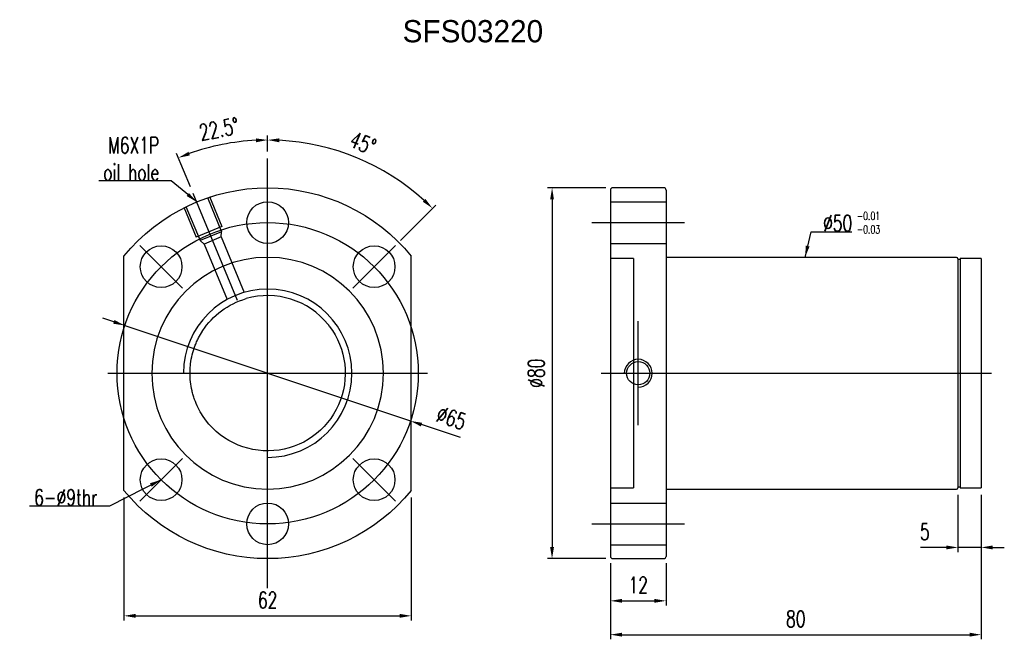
# Model space of a CAD drawing. Header units: inches. Extents: x 33 to 1398, y 57 to 695.
import ezdxf
from ezdxf.lldxf.tags import DXFTag

# ---------------------------------------------------------------- set-up
doc = ezdxf.new("R2010")
doc.units = ezdxf.units.IN
doc.header["$LTSCALE"] = 0.5
doc.header["$MEASUREMENT"] = 0
for name, color, linetype in [('CL', 1, 'CENTER'), ('DIM', 4, 'Continuous'), ('HID', 2, 'DASHED'), ('OUT', 3, 'Continuous')]:
    doc.layers.add(name, color=color, linetype=linetype)
doc.styles.add('DIM-7', font='SIMPLEX.shx', dxfattribs={"width": 0.7, "bigfont": 'chineset.shx'})
tags = doc.linetypes.add('CENTER', pattern=[2, 1.25, -0.25, 0.25, -0.25]).pattern_tags.tags
tags[10:11] = [DXFTag(74, 4), DXFTag(75, 0), DXFTag(340, '0'), DXFTag(46, 0.0), DXFTag(50, 0.0), DXFTag(44, 0.0), DXFTag(45, 0.0)]
tags[8:9] = [DXFTag(74, 4), DXFTag(75, 0), DXFTag(340, '0'), DXFTag(46, 0.0), DXFTag(50, 0.0), DXFTag(44, 0.0), DXFTag(45, 0.0)]
tags[6:7] = [DXFTag(74, 4), DXFTag(75, 0), DXFTag(340, '0'), DXFTag(46, 0.0), DXFTag(50, 0.0), DXFTag(44, 0.0), DXFTag(45, 0.0)]
tags[4:5] = [DXFTag(74, 4), DXFTag(75, 0), DXFTag(340, '0'), DXFTag(46, 0.0), DXFTag(50, 0.0), DXFTag(44, 0.0), DXFTag(45, 0.0)]
tags = doc.linetypes.add('DASHED', pattern=[0.75, 0.5, -0.25]).pattern_tags.tags
tags[6:7] = [DXFTag(74, 4), DXFTag(75, 0), DXFTag(340, '0'), DXFTag(46, 0.0), DXFTag(50, 0.0), DXFTag(44, 0.0), DXFTag(45, 0.0)]
tags[4:5] = [DXFTag(74, 4), DXFTag(75, 0), DXFTag(340, '0'), DXFTag(46, 0.0), DXFTag(50, 0.0), DXFTag(44, 0.0), DXFTag(45, 0.0)]
doc.dimstyles.new('CNS', dxfattribs={"dimscale": 1.3, "dimtxt": 3.5, "dimasz": 2.5, "dimexe": 1, "dimexo": 1.5, "dimgap": 0.09, "dimtad": 0, "dimdsep": 46, "dimtxsty": 'DIM-7', "dimcen": 0.09, "dimclrd": 4, "dimclre": 4, "dimclrt": 4, "dimadec": 0, "dimazin": 0, "dimtfac": 1, "dimtix": 1, "dimtmove": 2, "dimatfit": 3, "dimfxl": 1, "dimtvp": 0.971429, "dimtolj": 1, "dimarcsym": 0})

# ---------------------------------------------------------------- blocks, each defined once
blk = doc.blocks.new('*D3')
at = {"layer": 'DEFPOINTS', "color": 0, "transparency": 16777216}
for p in [(55.4, 88.89), (117.4, 88.89), (117.4, 61.83)]:
    blk.add_point(p, dxfattribs=at)
at = {"layer": 'DIM', "color": 4, "lineweight": -2, "transparency": 16777216}
for p, q in [((55.4, 87.39), (55.4, 60.83)), ((117.4, 87.39), (117.4, 60.83)), ((57.9, 61.83), (114.9, 61.83))]:
    blk.add_line(p, q, dxfattribs=at)
at = {"layer": 'DIM', "color": 4, "transparency": 16777216}
for points in [[(57.9, 62.25), (57.9, 61.42), (55.4, 61.83)], [(114.9, 62.25), (114.9, 61.42), (117.4, 61.83)]]:
    blk.add_solid(points, dxfattribs=at)
at = {"layer": 'DIM', "color": 4, "transparency": 16777216, "insert": (86.4, 65.23), "char_height": 3.5, "attachment_point": 5, "style": 'DIM-7'}
blk.add_mtext('\\A1;62', dxfattribs=at)
blk = doc.blocks.new('*D4')
at = {"layer": 'DEFPOINTS', "color": 0, "transparency": 16777216}
for p in [(160.37, 74.67), (172.37, 74.67), (172.37, 65.07)]:
    blk.add_point(p, dxfattribs=at)
at = {"layer": 'DIM', "color": 4, "lineweight": -2, "transparency": 16777216}
for p, q in [((160.37, 73.17), (160.37, 64.07)), ((172.37, 73.17), (172.37, 64.07)), ((162.87, 65.07), (169.87, 65.07))]:
    blk.add_line(p, q, dxfattribs=at)
at = {"layer": 'DIM', "color": 4, "transparency": 16777216}
for points in [[(162.87, 65.49), (162.87, 64.66), (160.37, 65.07)], [(169.87, 65.49), (169.87, 64.66), (172.37, 65.07)]]:
    blk.add_solid(points, dxfattribs=at)
at = {"layer": 'DIM', "color": 4, "transparency": 16777216, "insert": (166.37, 68.47), "char_height": 3.5, "attachment_point": 5, "style": 'DIM-7'}
blk.add_mtext('\\A1;12', dxfattribs=at)
blk = doc.blocks.new('*D5')
at = {"layer": 'DEFPOINTS', "color": 0, "transparency": 16777216}
for p in [(240.37, 89.42), (160.37, 74.67), (240.37, 57.77)]:
    blk.add_point(p, dxfattribs=at)
at = {"layer": 'DIM', "color": 4, "lineweight": -2, "transparency": 16777216}
for p, q in [((240.37, 87.92), (240.37, 56.77)), ((160.37, 73.17), (160.37, 56.77)), ((162.87, 57.77), (237.87, 57.77))]:
    blk.add_line(p, q, dxfattribs=at)
at = {"layer": 'DIM', "color": 4, "transparency": 16777216}
for points in [[(162.87, 58.19), (162.87, 57.35), (160.37, 57.77)], [(237.87, 58.19), (237.87, 57.35), (240.37, 57.77)]]:
    blk.add_solid(points, dxfattribs=at)
at = {"layer": 'DIM', "color": 4, "transparency": 16777216, "insert": (200.37, 61.17), "char_height": 3.5, "attachment_point": 5, "style": 'DIM-7'}
blk.add_mtext('\\A1;80', dxfattribs=at)
blk = doc.blocks.new('*D6')
at = {"layer": 'DEFPOINTS', "color": 0, "transparency": 16777216}
for p in [(235.37, 89.47), (240.37, 89.42), (235.37, 76.59)]:
    blk.add_point(p, dxfattribs=at)
at = {"layer": 'DIM', "color": 4, "lineweight": -2, "transparency": 16777216}
for p, q in [((235.37, 87.97), (235.37, 75.59)), ((240.37, 87.92), (240.37, 75.59)), ((232.87, 76.59), (227.31, 76.59)), ((240.37, 76.59), (235.37, 76.59)), ((242.87, 76.59), (245.37, 76.59))]:
    blk.add_line(p, q, dxfattribs=at)
at = {"layer": 'DIM', "color": 4, "transparency": 16777216}
for points in [[(232.87, 77.01), (232.87, 76.17), (235.37, 76.59)], [(242.87, 77.01), (242.87, 76.17), (240.37, 76.59)]]:
    blk.add_solid(points, dxfattribs=at)
at = {"layer": 'DIM', "color": 4, "transparency": 16777216, "insert": (228.21, 79.99), "char_height": 3.5, "attachment_point": 5, "style": 'DIM-7'}
blk.add_mtext('\\A1;5', dxfattribs=at)
blk = doc.blocks.new('*D7')
at = {"layer": 'DEFPOINTS', "color": 0, "transparency": 16777216}
for p in [(160.87, 154.17), (147.78, 74.17), (160.87, 74.17)]:
    blk.add_point(p, dxfattribs=at)
at = {"layer": 'DIM', "color": 4, "lineweight": -2, "transparency": 16777216}
for p, q in [((159.37, 154.17), (146.78, 154.17)), ((147.78, 151.67), (147.78, 76.67)), ((159.37, 74.17), (146.78, 74.17))]:
    blk.add_line(p, q, dxfattribs=at)
at = {"layer": 'DIM', "color": 4, "transparency": 16777216}
for points in [[(147.36, 151.67), (148.19, 151.67), (147.78, 154.17)], [(147.36, 76.67), (148.19, 76.67), (147.78, 74.17)]]:
    blk.add_solid(points, dxfattribs=at)
at = {"layer": 'DIM', "color": 4, "transparency": 16777216, "insert": (144.38, 114.17), "char_height": 3.5, "attachment_point": 5, "rotation": 90, "style": 'DIM-7'}
blk.add_mtext('\\A1;%%C80', dxfattribs=at)
blk = doc.blocks.new('*D8')
at = {"layer": 'DEFPOINTS', "color": 0, "transparency": 16777216}
for p in [(86.4, 160.52), (111.56, 157.74), (113.98, 141.75), (104.79, 132.56), (86.4, 67.82)]:
    blk.add_point(p, dxfattribs=at)
at = {"layer": 'DIM', "color": 4, "lineweight": -2, "transparency": 16777216}
for p, q in [((86.4, 162.02), (86.4, 165.48)), ((115.04, 142.81), (122.68, 150.45))]:
    blk.add_line(p, q, dxfattribs=at)
blk.add_arc((86.4, 114.17), 50.31, 47.8473, 87.1527, dxfattribs=at)
at = {"layer": 'DIM', "color": 4, "transparency": 16777216}
for points in [[(88.89, 164), (88.91, 164.84), (86.4, 164.48)], [(120.45, 151.77), (119.88, 151.17), (121.98, 149.75)]]:
    blk.add_solid(points, dxfattribs=at)
at = {"layer": 'DIM', "color": 4, "transparency": 16777216, "insert": (106.96, 163.79), "char_height": 3.5, "attachment_point": 5, "rotation": 337.5, "style": 'DIM-7'}
blk.add_mtext('\\A1;45°', dxfattribs=at)
blk = doc.blocks.new('*D9')
at = {"layer": 'DEFPOINTS', "color": 0, "transparency": 16777216}
for p in [(79.83, 164.05), (86.4, 160.52), (70.33, 152.97), (79.9, 129.88), (86.4, 67.82)]:
    blk.add_point(p, dxfattribs=at)
at = {"layer": 'DIM', "color": 4, "lineweight": -2, "transparency": 16777216}
for p, q in [((86.4, 162.02), (86.4, 165.48)), ((69.75, 154.36), (66.77, 161.57))]:
    blk.add_line(p, q, dxfattribs=at)
blk.add_arc((86.4, 114.17), 50.31, 92.8475, 109.6525, dxfattribs=at)
at = {"layer": 'DIM', "color": 4, "transparency": 16777216}
for points in [[(83.89, 164.83), (83.91, 164), (86.4, 164.48)], [(69.63, 161.16), (69.33, 161.94), (67.15, 160.65)]]:
    blk.add_solid(points, dxfattribs=at)
at = {"layer": 'DIM', "color": 4, "transparency": 16777216, "insert": (75.92, 166.85), "char_height": 3.5, "attachment_point": 5, "rotation": 11.25, "style": 'DIM-7'}
blk.add_mtext('\\A1;22.5°', dxfattribs=at)
blk = doc.blocks.new('*D12')
at = {"layer": 'DEFPOINTS', "color": 0, "transparency": 16777216}
for p in [(55.57, 124.47), (117.23, 103.88)]:
    blk.add_point(p, dxfattribs=at)
at = {"layer": 'DIM', "color": 4, "lineweight": -2, "transparency": 16777216}
for p, q in [((53.2, 125.26), (50.83, 126.05)), ((55.57, 124.47), (117.23, 103.88)), ((128.01, 100.28), (119.6, 103.08))]:
    blk.add_line(p, q, dxfattribs=at)
at = {"layer": 'DIM', "color": 4, "transparency": 16777216}
for points in [[(53.34, 125.65), (53.07, 124.86), (55.57, 124.47)], [(119.73, 103.48), (119.47, 102.69), (117.23, 103.88)]]:
    blk.add_solid(points, dxfattribs=at)
at = {"layer": 'DIM', "color": 4, "transparency": 16777216, "insert": (126.06, 104.51), "char_height": 3.5, "attachment_point": 5, "rotation": 341.5323, "style": 'DIM-7'}
blk.add_mtext('\\A1;∅65', dxfattribs=at)

msp = doc.modelspace()

# ---------------------------------------------------------------- linework, layer by layer
at = {"layer": 'CL', "color": 7, "ltscale": 13.242857}
for p, q in [((86.401, 67.82), (86.401, 160.52)), ((86.401, 67.82), (86.401, 160.52)), ((79.896, 129.876), (70.329, 152.973)), ((156.369, 146.67), (176.369, 146.67)), ((68.017, 132.555), (58.824, 141.747)), ((104.786, 132.555), (113.978, 141.747)), ((166.369, 102.963), (166.369, 125.377)), ((51.901, 114.17), (120.901, 114.17)), ((158.369, 114.17), (242.583, 114.17)), ((233.869, 114.17), (242.369, 114.17)), ((68.017, 95.785), (58.824, 86.593)), ((104.786, 95.785), (113.978, 86.593)), ((156.369, 81.67), (176.369, 81.67))]:
    msp.add_line(p, q, dxfattribs=at)
at = {"layer": 'CL', "color": 7, "ltscale": 8}
msp.add_line((233.369, 114.17), (237.869, 114.17), dxfattribs=at)
at = {"layer": 'CL', "color": 7, "ltscale": 13.242857}
msp.add_circle((86.401, 114.17), 32.5, dxfattribs=at)
at = {"layer": 'DIM', "color": 7}
msp.add_arc((86.401, 114.17), 18.16, 270, 180, dxfattribs=at)
at = {"layer": 'HID', "color": 7, "ltscale": 6.142857}
for p, q in [((73.404, 152.082), (76.465, 144.691)), ((73.866, 152.273), (76.544, 145.806)), ((160.369, 151.17), (172.369, 151.17)), ((68.322, 149.977), (71.001, 143.51)), ((68.784, 150.169), (71.846, 142.778)), ((76.544, 145.806), (71.001, 143.51)), ((76.465, 144.691), (71.846, 142.778)), ((76.386, 143.576), (76.465, 144.691)), ((72.69, 142.045), (71.846, 142.778)), ((76.386, 143.576), (72.69, 142.045)), ((76.386, 143.576), (81.342, 131.61)), ((72.69, 142.045), (77.647, 130.08)), ((160.369, 142.17), (172.369, 142.17)), ((165.369, 138.92), (160.369, 138.92)), ((165.369, 138.92), (165.369, 89.42)), ((82.792, 131.986), (82.792, 131.986)), ((160.369, 89.42), (165.369, 89.42)), ((160.369, 86.17), (172.369, 86.17)), ((160.369, 77.17), (172.369, 77.17))]:
    msp.add_line(p, q, dxfattribs=at)
at = {"layer": 'HID', "color": 7, "ltscale": 6.142857, "extrusion": (0, 0, -1)}
msp.add_circle((-86.401, 114.17), 25, dxfattribs=at)
at = {"layer": 'HID', "color": 7, "ltscale": 6.142857}
msp.add_circle((166.369, 114.17), 2.5, dxfattribs=at)
msp.add_arc((166.369, 114.17), 3, 270, 180, dxfattribs=at)
for points, knots in [([(90.011, 131.987), (90.014, 132.001), (90.016, 132.011), (90.014, 132.003), (90.013, 131.999), (90.012, 131.994)], [0, 0, 0, 0, 0.5396631, 0.5396631, 1, 1, 1, 1]), ([(72.332, 123.26), (72.381, 123.335), (72.429, 123.409), (72.485, 123.493), (72.493, 123.503), (72.5, 123.514)], [0, 0, 0, 0, 0.8735999, 0.8735999, 1, 1, 1, 1])]:
    msp.add_open_spline(points, degree=3, knots=knots, dxfattribs=at)
msp.add_open_spline([(99.444, 124.679), (99.52, 124.585), (99.595, 124.49), (99.669, 124.394)], degree=3, dxfattribs=at)
at = {"layer": 'OUT', "color": 7}
for p, q in [((160.369, 153.67), (160.369, 74.67)), ((171.869, 154.17), (160.869, 154.17)), ((172.369, 153.67), (172.369, 74.67)), ((55.401, 88.892), (55.401, 139.449)), ((117.401, 88.892), (117.401, 139.449)), ((235.069, 139.17), (172.369, 139.17)), ((235.869, 138.67), (235.369, 138.67)), ((235.369, 138.67), (235.369, 89.67)), ((240.369, 138.92), (235.869, 138.92)), ((235.869, 138.92), (235.869, 89.42)), ((235.869, 138.67), (235.869, 89.67)), ((240.369, 138.92), (240.369, 89.42)), ((235.369, 89.67), (235.869, 89.67)), ((235.869, 89.42), (240.369, 89.42)), ((172.369, 89.17), (235.069, 89.17)), ((160.869, 74.17), (171.869, 74.17))]:
    msp.add_line(p, q, dxfattribs=at)
for centre in [(86.401, 146.67), (63.42, 137.151), (109.382, 137.151), (63.42, 91.189), (109.382, 91.189), (86.401, 81.67)]:
    msp.add_circle(centre, 4.5, dxfattribs=at)
at = {"layer": 'OUT', "color": 7, "extrusion": (0, 0, -1)}
for radius, start, end in [(40, 39.19497, 140.80503), (16.75, 33.03449, 73.83316), (16.75, 142.55782, 326.92653), (40, 219.19497, 320.80503)]:
    msp.add_arc((-86.401, 114.17), radius, start, end, dxfattribs=at)
at = {"layer": 'OUT', "color": 7}
for centre, radius, start, end in [((160.869, 153.67), 0.5, 90, 180), ((171.869, 153.67), 0.5, 0, 90), ((235.069, 138.87), 0.3, 360, 90), ((86.401, 114.17), 16.75, 38.85873, 106.16684), ((86.401, 114.17), 16.75, 37.44218, 38.85873), ((235.069, 89.47), 0.3, 270, 0), ((160.869, 74.67), 0.5, 180, 270), ((171.869, 74.67), 0.5, 270, 0)]:
    msp.add_arc(centre, radius, start, end, dxfattribs=at)
for points, knots in [([(235.369, 138.87), (235.369, 138.817), (235.369, 138.758), (235.369, 138.373), (235.369, 137.893), (235.369, 136.638), (235.369, 135.87), (235.369, 134.056), (235.369, 133), (235.369, 130.693), (235.369, 129.434), (235.369, 126.702), (235.369, 125.246), (235.369, 122.238), (235.369, 120.663), (235.369, 117.436), (235.369, 115.814), (235.369, 112.553), (235.369, 110.897), (235.369, 107.691), (235.369, 106.132), (235.369, 103.106), (235.369, 101.641), (235.369, 98.932), (235.369, 97.669), (235.369, 95.334), (235.369, 94.297), (235.369, 92.486), (235.369, 91.704), (235.369, 90.448), (235.369, 89.975), (235.369, 89.586), (235.369, 89.524), (235.369, 89.47)], [0.04934069, 0.04934069, 0.04934069, 0.04934069, 0.0624966, 0.0624966, 0.12499321, 0.12499321, 0.18748981, 0.18748981, 0.24998642, 0.24998642, 0.31248302, 0.31248302, 0.37497962, 0.37497962, 0.43747623, 0.43747623, 0.49997283, 0.49997283, 0.56246944, 0.56246944, 0.62496604, 0.62496604, 0.68746265, 0.68746265, 0.74995925, 0.74995925, 0.81245585, 0.81245585, 0.87495246, 0.87495246, 0.93744906, 0.93744906, 0.95094066, 0.95094066, 0.95094066, 0.95094066]), ([(72.365, 105.03), (72.007, 105.58), (71.684, 106.147), (71.107, 107.311), (70.853, 107.908), (70.524, 108.826), (70.423, 109.136), (70.284, 109.606), (70.24, 109.764), (70.157, 110.081), (70.118, 110.241), (69.933, 111.04), (69.824, 111.683), (69.682, 112.973), (69.648, 113.621), (69.654, 114.596), (69.665, 114.922), (69.707, 115.575), (69.738, 115.903), (69.859, 116.878), (69.976, 117.518), (70.284, 118.778), (70.475, 119.397), (70.814, 120.311), (70.937, 120.613), (71.2, 121.212), (71.341, 121.51), (71.748, 122.304), (72.029, 122.79), (72.332, 123.26)], [0, 0, 0, 0, 0.1013839, 0.1013839, 0.2027678, 0.2027678, 0.2534597, 0.2534597, 0.2788057, 0.2788057, 0.3041517, 0.3041517, 0.4055356, 0.4055356, 0.5069195, 0.5069195, 0.5576114, 0.5576114, 0.6083034, 0.6083034, 0.7096872, 0.7096872, 0.8110711, 0.8110711, 0.8617631, 0.8617631, 0.912455, 0.912455, 1, 1, 1, 1])]:
    msp.add_open_spline(points, degree=3, knots=knots, dxfattribs=at)

# ---------------------------------------------------------------- texts
at = {"layer": 'DIM', "color": 0, "insert": (115.522, 190.352), "char_height": 4.8, "width": 63.88665, "attachment_point": 1}
msp.add_mtext('SFS03220', dxfattribs=at)
at = {"layer": 'DIM', "color": 7, "char_height": 3.5, "style": 'DIM-7'}
for s, insert, attachment_point in [('\\A1;M6X1P\\Poil hole', (63.011, 155.764), 9), ('\\A1;%%C50', (206.26, 144.79), 7), ('6-%%c9thr', (49.68, 85.618), 9)]:
    msp.add_mtext(s, dxfattribs=dict(at, insert=insert, attachment_point=attachment_point))
at = {"layer": 'DIM', "color": 7, "insert": (213.542, 148.988), "char_height": 1.75, "width": 13.0258, "attachment_point": 1, "style": 'DIM-7'}
msp.add_mtext('-0.01\\P-0.03', dxfattribs=at)

# ---------------------------------------------------------------- dimensions: what is measured, and where the dimension line sits
at = {"layer": 'DIM', "color": 7}
for base, line1, line2, override, picture, middle in [((79.835, 164.049), ((79.896, 129.876), (70.329, 152.973)), ((86.401, 67.82), (86.401, 160.52)), {"dimscale": 1, "dimadec": 1}, '*D9', (75.923, 166.848)), ((111.557, 157.742), ((86.401, 67.82), (86.401, 160.52)), ((104.786, 132.555), (113.978, 141.747)), {"dimscale": 1}, '*D8', (106.956, 163.794))]:
    dim = msp.add_angular_dim_2l(base=base, line1=line1, line2=line2, dimstyle='CNS', override=override, dxfattribs=at)
    dim.commit()
    dim.dimension.update_dxf_attribs({"geometry": picture, "text_midpoint": middle})
dim = msp.add_linear_dim(base=(147.776, 74.17), p1=(160.869, 154.17), p2=(160.869, 74.17), angle=90, text='%%C<>', dimstyle='CNS', override={"dimscale": 1}, dxfattribs=at)
dim.commit()
dim.dimension.update_dxf_attribs({"geometry": '*D7', "text_midpoint": (144.376, 114.17)})
dim = msp.add_diameter_dim_2p(p1=(55.575, 124.465), p2=(117.228, 103.875), dimstyle='CNS', override={"dimscale": 1}, dxfattribs=at)
dim.commit()
dim.dimension.update_dxf_attribs({"geometry": '*D12', "text_midpoint": (126.065, 104.508)})
for base, p1, p2, picture, middle in [((240.369, 57.772), (160.369, 74.67), (240.369, 89.42), '*D5', (200.369, 61.172)), ((117.401, 61.832), (55.401, 88.892), (117.401, 88.892), '*D3', (86.401, 65.232)), ((172.369, 65.074), (160.369, 74.67), (172.369, 74.67), '*D4', (166.369, 68.474))]:
    dim = msp.add_linear_dim(base=base, p1=p1, p2=p2, dimstyle='CNS', override={"dimscale": 1}, dxfattribs=at)
    dim.commit()
    dim.dimension.update_dxf_attribs({"geometry": picture, "text_midpoint": middle})
dim = msp.add_linear_dim(base=(235.369, 76.59), p1=(240.369, 89.42), p2=(235.369, 89.47), dimstyle='CNS', override={"dimscale": 1, "dimtmove": 0}, dxfattribs=at)
dim.commit()
dim.dimension.update_dxf_attribs({"geometry": '*D6', "text_midpoint": (228.212, 76.59), "dimtype": 160})

# ---------------------------------------------------------------- leaders
at = {"layer": 'DIM', "color": 7, "annotation_type": 0, "has_hookline": 1}
for points, override, hookline_direction, text_width in [([(71.094, 151.125), (65.601, 155.674), (63.101, 155.674)], {"dimscale": 1, "dimgap": 0.09, "dimtad": 1}, 1, 13.067), ([(202.369, 139.17), (203.67, 144.7), (206.17, 144.7)], {"dimscale": 1, "dimgap": 0.09, "dimtad": 1}, 0, 6.183), ([(63.42, 91.189), (52.27, 85.528), (49.77, 85.528)], {"dimscale": 1, "dimtad": 1}, 1, 14.7)]:
    msp.add_leader(points, dimstyle='CNS', override=override, dxfattribs=dict(at, hookline_direction=hookline_direction, text_width=text_width))

doc.saveas('drawing.dxf')
